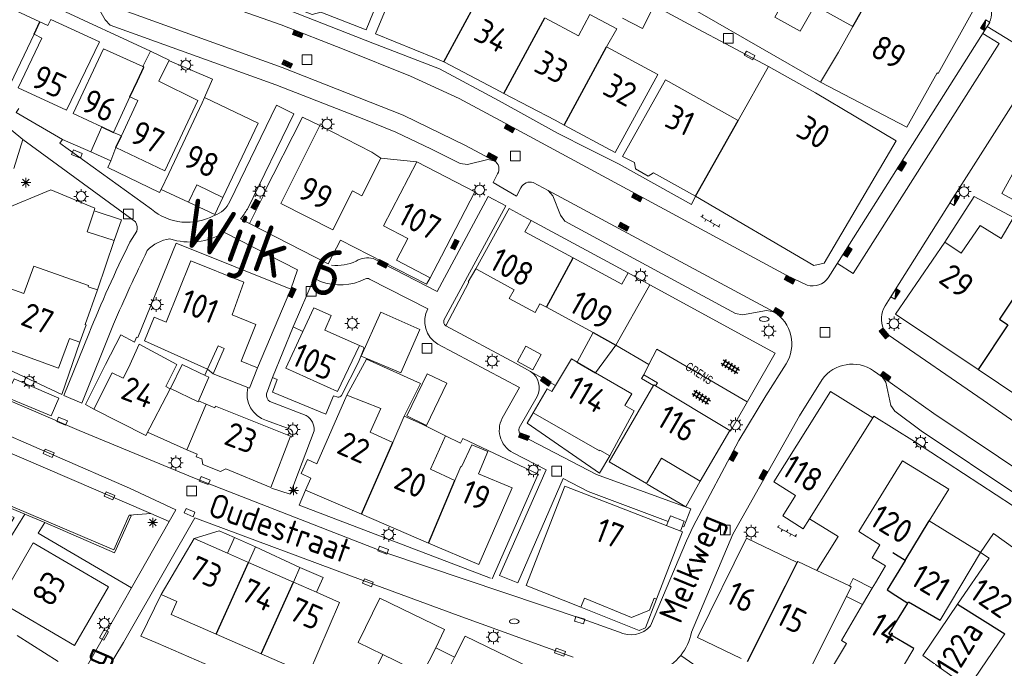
# Model space of a CAD drawing. Extents: x 168769 to 512904, y 516715 to 1559940.
# Tile 58 of 256: x 169226 to 169327, y 519448 to 519513. Entities that reach past the tile are written whole.
import ezdxf

# ---------------------------------------------------------------- set-up
doc = ezdxf.new("R2010")
doc.units = 0
doc.header["$MEASUREMENT"] = 0
doc.layers.get('0').update_dxf_attribs({"linetype": 'CONTINUOUS'})
for name, color, linetype, lineweight in [('B01_HOOFDGEBOUW', 10, 'CONTINUOUS', 0), ('B02_bijgebouw', 12, 'CONTINUOUS', 0), ('B07_scheidingsmuur', 14, 'CONTINUOUS', 25), ('Q04_wegmarkering', 7, 'CONTINUOUS', 0), ('Q21_LANTAARNPAAL', 7, 'CONTINUOUS', 18), ('Q23_kolk', 7, 'CONTINUOUS', 18), ('Q26_BOOM', 7, 'CONTINUOUS', 18), ('Q28_rioolput', 7, 'CONTINUOUS', 18), ('Q92_BRANDKRAAN', 7, 'CONTINUOUS', 0), ('Q96_STRAATKOLK', 7, 'CONTINUOUS', 0), ('Q97_TROTTOIRKOLK', 7, 'CONTINUOUS', 0), ('S02_symb_open_verh', 7, 'CONTINUOUS', 13), ('V00_kant_verharding', 252, 'CONTINUOUS', 0), ('V03_kant_tegel_verh', 254, 'CONTINUOUS', 13), ('V11_VERKEERSDREMPEL', 7, 'CONTINUOUS', 0), ('Z08_Streeknaam', 5, 'CONTINUOUS', 0), ('Z19_Overigetekst', 7, 'CONTINUOUS', 0)]:
    doc.layers.add(name, color=color, linetype=linetype, lineweight=lineweight)
for name, color, linetype in [('B11_dakrand_hoofdgebouw', 20, 'CONTINUOUS'), ('S03_Tegels', 7, 'CONTINUOUS'), ('Z02_Huisnummer', 253, 'CONTINUOUS'), ('Z06_STRAATNAAM', 7, 'CONTINUOUS')]:
    doc.layers.add(name, color=color, linetype=linetype)
doc.styles.add('ISOCP', font='isocp.shx', dxfattribs={"height": 1.8})
doc.styles.get("Standard").update_dxf_attribs({"font": 'ISOB.SHX'})

# ---------------------------------------------------------------- blocks, each defined once
blk = doc.blocks.new('Q21')
at = {"color": 0}
for points in [[(-1.5, 0), (-1, 0)], [(-1.06, 1.06), (-0.71, 0.71)], [(0, 1.5), (0, 1)], [(1.06, 1.06), (0.71, 0.71)], [(1.5, 0), (1, 0)], [(-1.06, -1.06), (-0.71, -0.71)], [(0, -1.5), (0, -1)], [(1.06, -1.06), (0.71, -0.71)]]:
    blk.add_lwpolyline(points, dxfattribs=at)
blk.add_circle((0, 0), 1, dxfattribs=at)
blk = doc.blocks.new('Q26')
at = {"color": 0}
for p, q in [((-1, 0), (1, 0)), ((-0.7, 0.7), (0.7, -0.7)), ((0.7, 0.7), (-0.7, -0.7)), ((0, 1), (0, -1))]:
    blk.add_line(p, q, dxfattribs=at)
blk = doc.blocks.new('Q28')
at = {"color": 0}
blk.add_lwpolyline([(1, 1), (1, -1), (-1, -1), (-1, 1)], close=True, dxfattribs=at)
blk = doc.blocks.new('Q23')
at = {"color": 0}
blk.add_lwpolyline([(0.99, -0.5), (-0.99, -0.5), (-0.99, 0.5), (0.99, 0.5), (0.99, -0.5)], dxfattribs=at)
blk = doc.blocks.new('Q96')
for p, q in [((-1, 0.88), (1, 0.88)), ((-1, 0.75), (1, 0.75)), ((-1, 0.63), (1, 0.63)), ((-1, 0.5), (1, 0.5)), ((-1, 0.38), (1, 0.38)), ((-1, 0.25), (1, 0.25)), ((-1, 0.12), (1, 0.12))]:
    blk.add_line(p, q)
at = {"color": 0}
blk.add_lwpolyline([(1, 1), (1, 0), (-1, 0), (-1, 1), (1, 1)], dxfattribs=at)
blk = doc.blocks.new('Q92')
at = {"color": 0}
blk.add_ellipse((0, 0), major_axis=(-0.991, 0), ratio=0.499983, start_param=1.570796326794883, end_param=7.853981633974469, dxfattribs=at)
blk = doc.blocks.new('Q97')
blk.add_hatch(color=256).paths.add_polyline_path([(-1, 1), (-1, 0), (1, 1)])
blk.add_line((1, 1), (-1, 0))
at = {"color": 0}
for points in [[(-1, 0), (-1, 1), (1, 1), (1, 0), (-1, 0)], [(0, 0.8), (0, 1)]]:
    blk.add_lwpolyline(points, dxfattribs=at)
blk = doc.blocks.new('S026')
for p, q in [((0, 0), (4.4, 0)), ((0.2, 0.5), (0.2, 0)), ((1.2, 0), (1.2, -0.5)), ((2.2, 0.5), (2.2, 0)), ((3.2, 0), (3.2, -0.5)), ((4.2, 0.5), (4.2, 0))]:
    blk.add_line(p, q)
blk = doc.blocks.new('TEGELS6')
for points in [[(-4, 0.75), (4, 0.75)], [(-3, -1.6), (-3, 1.6)], [(-1.5, -1.6), (-1.5, 1.6)], [(0, -1.6), (0, 1.6)], [(1.5, -1.6), (1.5, 1.6)], [(3, -1.6), (3, 1.6)], [(-4, -0.75), (4, -0.75)]]:
    blk.add_lwpolyline(points)

msp = doc.modelspace()

# ---------------------------------------------------------------- linework, layer by layer
at = {"layer": 'B01_HOOFDGEBOUW'}
for p in [(169314.53, 519459.22), (169315.09, 519457.04)]:
    msp.add_line(p, (169313.74, 519457.86), dxfattribs=at)
for points in [[(169263.42, 519521.19), (169262.53, 519518.92), (169256.13, 519521.52), (169253.76, 519515.36), (169254.42, 519515.1), (169254.82, 519514.34), (169256.01, 519513.87), (169256.9, 519514.12), (169261.58, 519512.3), (169263.16, 519516.21), (169264.14, 519515.81)], [(169315.71, 519519.69), (169324.46, 519514.85), (169320.54, 519507.81), (169320.42, 519507.88), (169317.29, 519502.28)], [(169306.31, 519512.16), (169303.71, 519513.6), (169305.19, 519516.25)], [(169264.14, 519515.81), (169262.52, 519511.9), (169268.6, 519509.41)], [(169222.49, 519507.85), (169220.95, 519508.58), (169224.01, 519514.96), (169227.94, 519513.12)], [(169311.74, 519512.64), (169307.81, 519514.8), (169306.31, 519512.16)], [(169227.94, 519513.12), (169228.75, 519512.74), (169229.05, 519513.38), (169234.07, 519511.05), (169230.68, 519504.01), (169225.71, 519506.34), (169228.14, 519511.46), (169227.33, 519511.84)], [(169284.62, 519513.88), (169283.45, 519511.68), (169279.98, 519513.54)], [(169284.62, 519513.88), (169287.4, 519512.4), (169286.36, 519510.54)], [(169310.25, 519509.99), (169311.74, 519512.64)], [(169227.33, 519511.84), (169224.92, 519506.72)], [(169238.54, 519508.51), (169234.51, 519510.35), (169231.36, 519503.69), (169234.32, 519502.3)], [(169239.34, 519510.11), (169238.54, 519508.51)], [(169240.18, 519507.01), (169241.25, 519509.16), (169239.34, 519510.11)], [(169281.98, 519502.49), (169287.24, 519499.64), (169291.65, 519507.7), (169286.36, 519510.54)], [(169268.6, 519509.41), (169269.59, 519509.01)], [(169310.25, 519509.99), (169308.42, 519506.89), (169317.29, 519502.28)], [(169269.59, 519509.01), (169274.85, 519506.23)], [(169303.03, 519508.52), (169299.91, 519502.97)], [(169308.78, 519488.25), (169316.22, 519500.85), (169307.89, 519505.81), (169303.03, 519508.52)], [(169299.91, 519502.97), (169292.43, 519507.14), (169288.01, 519499.26), (169289.23, 519498.64), (169289.34, 519497.97), (169290.64, 519497.2), (169291.18, 519497.57), (169295.53, 519495.14)], [(169235.78, 519500.17), (169240.8, 519497.76), (169244.23, 519505), (169240.18, 519507.01)], [(169274.85, 519506.23), (169275.76, 519505.75)], [(169237.22, 519505.38), (169235.54, 519501.73)], [(169236.34, 519501.36), (169238.04, 519505), (169237.22, 519505.38)], [(169244.65, 519504.79), (169244.9, 519505.32), (169250.43, 519502.69), (169246.78, 519495.03)], [(169275.76, 519505.75), (169281.04, 519502.99)], [(169241.22, 519497.49), (169244.65, 519504.79)], [(169281.04, 519502.99), (169281.98, 519502.49)], [(169234.32, 519502.3), (169233.18, 519499.73), (169235.24, 519498.81), (169235.78, 519500.17)], [(169252.78, 519494.39), (169256.78, 519502.44)], [(169256.78, 519502.44), (169262.17, 519499.7), (169263.08, 519499.06)], [(169235.54, 519501.73), (169236.34, 519501.36)], [(169233.18, 519499.73), (169235.24, 519498.81)], [(169263.08, 519499.06), (169261.13, 519495.19), (169260.15, 519495.69), (169258.12, 519491.67), (169252.78, 519494.39)], [(169332.35, 519492.58), (169327.1, 519495.43), (169329.32, 519499.5)], [(169263.36, 519492.08), (169266.79, 519498.7)], [(169266.79, 519498.7), (169272.78, 519495.6), (169269.32, 519488.98)], [(169246.78, 519495.03), (169244.13, 519496.31), (169243.24, 519494.54), (169240.45, 519495.85), (169241.22, 519497.49)], [(169295.53, 519495.14), (169307.73, 519487.99)], [(169276.17, 519493.63), (169276.3, 519493.88), (169278.57, 519492.63)], [(169273.01, 519487.59), (169272.87, 519487.67), (169276.17, 519493.63)], [(169322.92, 519489.26), (169324.86, 519492.12), (169327.04, 519490.8), (169328.31, 519492.97)], [(169263.36, 519492.08), (169265.85, 519490.78)], [(169278.57, 519492.63), (169277.94, 519491.48)], [(169277.94, 519491.48), (169282.92, 519488.78)], [(169269.32, 519488.98), (169268.15, 519486.75), (169264.69, 519488.56), (169265.85, 519490.78)], [(169324.66, 519477.28), (169316.15, 519483), (169321.21, 519490.41)], [(169321.21, 519490.41), (169322.92, 519489.26)], [(169282.92, 519488.78), (169287.91, 519486.07)], [(169233.87, 519485.48), (169232.91, 519485.82), (169232.95, 519485.93), (169227.31, 519487.95), (169226.29, 519485.11), (169223.46, 519486.12), (169222.52, 519483.59)], [(169248.67, 519478.13), (169250.37, 519477.46), (169249.55, 519475.36), (169249.38, 519475.43), (169245.79, 519476.85), (169246.93, 519479.43), (169246.31, 519479.71), (169245.23, 519477.31), (169238.72, 519480.23), (169239.73, 519482.69), (169240.94, 519482.17), (169243.51, 519488.5), (169248.95, 519486.28), (169247.77, 519482.92), (169250.21, 519481.92), (169248.67, 519478.13)], [(169307.73, 519487.99), (169308.78, 519488.25)], [(169276.82, 519485.51), (169273.01, 519487.59)], [(169287.91, 519486.07), (169288.56, 519487.25)], [(169288.56, 519487.25), (169290.82, 519486)], [(169290.82, 519486), (169290.65, 519485.69)], [(169232.61, 519481.62), (169232.7, 519481.86), (169232.59, 519481.91), (169233.87, 519485.48)], [(169279.48, 519484.06), (169278.98, 519483.15), (169276.32, 519484.6), (169276.82, 519485.51)], [(169290.65, 519485.69), (169287.3, 519479.8)], [(169280.16, 519483.7), (169279.48, 519484.06)], [(169284.96, 519481.08), (169280.16, 519483.7)], [(169256.18, 519483.65), (169255.04, 519481.21), (169253.29, 519477.41)], [(169256.18, 519483.65), (169257.97, 519482.85), (169257.31, 519481.35), (169260.87, 519479.75), (169258.62, 519475.01)], [(169222.18, 519482.65), (169221.72, 519481.43), (169224.55, 519480.41), (169224.21, 519479.47), (169229.87, 519477.41), (169230.98, 519480.48), (169232.05, 519480.09), (169232.61, 519481.62)], [(169283.31, 519478.05), (169284.96, 519481.08)], [(169237.06, 519477.44), (169238.18, 519479.88), (169242.06, 519477.79), (169240.92, 519475.53)], [(169287.3, 519479.8), (169285.21, 519476.94)], [(169282.75, 519478.38), (169281.08, 519475.62), (169280.72, 519475.03), (169280.23, 519475.29), (169278.8, 519472.83), (169285.61, 519468.89), (169285.65, 519468.97), (169286.7, 519468.37), (169289.21, 519473.01)], [(169282.75, 519478.38), (169283.31, 519478.05)], [(169240.92, 519475.53), (169241.37, 519475.3), (169238.86, 519470.47), (169233.49, 519473.19), (169235.4, 519476.94), (169236.53, 519476.39), (169237.06, 519477.44)], [(169258.62, 519475.01), (169253.29, 519477.41)], [(169285.21, 519476.94), (169288.94, 519474.76), (169288.24, 519473.58)], [(169331.04, 519473), (169324.66, 519477.28)], [(169295.99, 519465.76), (169292, 519468.13), (169290.46, 519465.52), (169286.63, 519467.77), (169291.23, 519475.71)], [(169291.23, 519475.71), (169299.04, 519471)], [(169255.31, 519464.84), (169255.86, 519466.08), (169254.86, 519466.55), (169255.51, 519468), (169256.5, 519467.56), (169259.59, 519474.62)], [(169259.59, 519474.62), (169263.08, 519473.25), (169261.98, 519470.82), (169264.31, 519469.74)], [(169303.61, 519465.69), (169309.44, 519475.02)], [(169309.44, 519475.02), (169313.79, 519472.3)], [(169244.15, 519468.56), (169243.07, 519468.99), (169245.09, 519473.71), (169245.98, 519473.33)], [(169289.21, 519473.01), (169288.24, 519473.58)], [(169244.15, 519468.56), (169244.05, 519468.29), (169244.62, 519468.06), (169244.74, 519467.5), (169246.57, 519466.75), (169247.12, 519467.03), (169251.74, 519465.12), (169253.76, 519470.42), (169246.04, 519473.5), (169245.98, 519473.33)], [(169264.31, 519469.74), (169265.49, 519472.48)], [(169265.49, 519472.48), (169267.29, 519471.68)], [(169267.29, 519471.68), (169269.76, 519470.44)], [(169306.63, 519460.85), (169307.28, 519461.88), (169313.79, 519472.3)], [(169295.99, 519465.76), (169299.04, 519471)], [(169269.76, 519470.44), (169268.19, 519466.99)], [(169271.41, 519467.24), (169272.47, 519469.51)], [(169272.47, 519469.51), (169274.11, 519468.82), (169273.15, 519466.51)], [(169314.53, 519459.22), (169312.34, 519460.58), (169316.46, 519467.21), (169316.87, 519467.86), (169321.62, 519464.93), (169319.62, 519461.68)], [(169268.19, 519466.99), (169270.72, 519465.85)], [(169270.72, 519465.85), (169271.32, 519467.28)], [(169271.41, 519467.24), (169271.32, 519467.28)], [(169276.62, 519465.07), (169273.15, 519466.51)], [(169306.63, 519460.85), (169304.51, 519462.18), (169305.84, 519464.3), (169303.61, 519465.69)], [(169261.1, 519462.35), (169255.31, 519464.84)], [(169276.62, 519465.07), (169275.62, 519462.77)], [(169283.69, 519452.78), (169278.06, 519455), (169282.05, 519465.24), (169294.18, 519460.55), (169291.5, 519453.61)], [(169275.62, 519462.77), (169273.19, 519457.16), (169268.01, 519459.38)], [(169268.01, 519459.38), (169261.1, 519462.35)], [(169319.62, 519461.68), (169324.91, 519458.43)], [(169324.91, 519458.43), (169326.22, 519460.37)], [(169331.73, 519456.42), (169326.22, 519460.37)], [(169235.01, 519454.89), (169231.51, 519448.84), (169223.73, 519453.37), (169227.23, 519459.42), (169235.01, 519454.89)], [(169243.85, 519459.86), (169240.45, 519454.08)], [(169243.85, 519459.86), (169247.28, 519458.35)], [(169300.79, 519459.88), (169295.72, 519449.64), (169300.23, 519447.5)], [(169306, 519457.4), (169300.79, 519459.88)], [(169247.28, 519458.35), (169249.45, 519457.39)], [(169324.91, 519458.43), (169320.74, 519451.43)], [(169324.91, 519458.43), (169325.78, 519457.84)], [(169254.08, 519455.36), (169249.45, 519457.39)], [(169306.06, 519457.5), (169306, 519457.4)], [(169306.06, 519457.5), (169308.04, 519456.56), (169311.39, 519454.96)], [(169325.78, 519457.84), (169322.53, 519453.07)], [(169318.03, 519448.52), (169313.24, 519440.51), (169307.87, 519443.64), (169311.09, 519449.02), (169310.56, 519449.34), (169312.74, 519453.04), (169313.73, 519454.74), (169314.07, 519455.29), (169315.09, 519457.04)], [(169256.45, 519454.31), (169254.08, 519455.36)], [(169255.63, 519445.84), (169258.83, 519453.26), (169256.45, 519454.31)], [(169311.57, 519454.87), (169311.08, 519453.88)], [(169311.39, 519454.96), (169311.57, 519454.87)], [(169240.45, 519454.08), (169242.06, 519453.35), (169241.46, 519452.02), (169246.11, 519449.99)], [(169291.5, 519453.61), (169291.25, 519453.71), (169290.77, 519452.47), (169288.92, 519451.72), (169284.06, 519453.69), (169283.69, 519452.78)], [(169311.08, 519453.88), (169306.41, 519444.56)], [(169322.53, 519453.07), (169318.94, 519447.8), (169323.63, 519444.46)], [(169225.6, 519449.84), (169229.81, 519447.17)], [(169246.11, 519449.99), (169250.75, 519447.97)], [(169269.06, 519444.39), (169270.69, 519447.63), (169271.77, 519449.78)], [(169274.23, 519438.57), (169274.56, 519438.41), (169278.5, 519446.52), (169271.77, 519449.78)], [(169323.63, 519444.46), (169327.41, 519450.04)], [(169250.75, 519447.97), (169255.63, 519445.84)]]:
    msp.add_lwpolyline(points, dxfattribs=at)
at = {"layer": 'B02_bijgebouw'}
for p, q in [((169290.18, 519476.73), (169289.95, 519476.34)), ((169291.59, 519475.92), (169290.18, 519476.73)), ((169289.95, 519476.34), (169291.19, 519475.63)), ((169291.41, 519475.6), (169291.59, 519475.92))]:
    msp.add_line(p, q, dxfattribs=at)
for points in [[(169291.25, 519514.81), (169290.06, 519512.45), (169288.01, 519513.49)], [(169235.59, 519490.58), (169232.81, 519491.49), (169233.53, 519493.65)], [(169233.53, 519493.65), (169236.35, 519492.7), (169235.59, 519490.58)], [(169277.16, 519478.12), (169278.02, 519479.7), (169279.61, 519478.84), (169278.75, 519477.26), (169277.16, 519478.12)], [(169241.4, 519475.34), (169242.59, 519477.79)], [(169245.36, 519476.49), (169245.05, 519476.63), (169242.59, 519477.79)], [(169245.36, 519476.49), (169244.24, 519473.95), (169241.4, 519475.34)], [(169247.28, 519458.35), (169247.99, 519459.95)], [(169249.45, 519457.39), (169250.16, 519459), (169247.99, 519459.95)], [(169254.08, 519455.36), (169254.74, 519456.87), (169257.12, 519455.82)], [(169256.45, 519454.31), (169257.12, 519455.82)], [(169311.39, 519454.96), (169311.77, 519455.72), (169313.73, 519454.74)], [(169312.74, 519453.04), (169311.08, 519453.88)]]:
    msp.add_lwpolyline(points, dxfattribs=at)
at = {"layer": 'B07_scheidingsmuur'}
for points in [[(169311.74, 519512.64), (169315.71, 519519.69)], [(169269.59, 519509.01), (169273.08, 519515.49)], [(169275.76, 519505.75), (169279.98, 519513.54)], [(169227.33, 519511.84), (169227.94, 519513.12)], [(169281.98, 519502.49), (169286.36, 519510.54)], [(169238, 519507.06), (169238.65, 519508.47), (169238.54, 519508.51)], [(169237.22, 519505.38), (169238, 519507.06)], [(169234.32, 519502.3), (169235.54, 519501.73)], [(169295.53, 519495.14), (169299.91, 519502.97)], [(169235.78, 519500.17), (169236.34, 519501.36)], [(169280.16, 519483.7), (169282.92, 519488.78)], [(169328.85, 519485.31), (169328.78, 519485.35), (169326.85, 519482.48), (169327.71, 519481.9), (169324.66, 519477.28)], [(169284.96, 519481.08), (169287.3, 519479.8)], [(169283.31, 519478.05), (169285.21, 519476.94)], [(169261.1, 519462.35), (169264.31, 519469.74)], [(169268.01, 519459.38), (169270.72, 519465.85)], [(169317.13, 519457.6), (169319.62, 519461.68)], [(169317.13, 519457.6), (169315.87, 519458.38)], [(169246.11, 519449.99), (169249.45, 519457.39)], [(169304.78, 519454.97), (169306, 519457.4)], [(169317.13, 519457.6), (169315.26, 519454.55), (169316.18, 519453.97), (169317.41, 519453.2)], [(169250.75, 519447.97), (169254.08, 519455.36)], [(169300.87, 519447.19), (169304.78, 519454.97)], [(169322.53, 519453.07), (169327.41, 519450.04)]]:
    msp.add_lwpolyline(points, dxfattribs=at)
at = {"layer": 'B11_dakrand_hoofdgebouw'}
for points in [[(169317.41, 519453.2), (169317.49, 519453.33), (169320.74, 519451.43)], [(169318.03, 519448.52), (169315.46, 519450.02), (169317.41, 519453.2)]]:
    msp.add_lwpolyline(points, dxfattribs=at)
at = {"layer": 'Q04_wegmarkering'}
for points in [[(169274.77, 519498.79), (169271.81, 519500.36), (169265.4, 519503.5), (169252.92, 519508.41), (169236.23, 519514.43), (169233.08, 519515.58)], [(169325.13, 519511.91), (169326.83, 519510.91), (169311.78, 519487.17), (169310.14, 519488.21)], [(169280.32, 519495.75), (169303.61, 519483.22)], [(169265.14, 519476.95), (169261.05, 519478.65), (169263.09, 519483.2), (169267.1, 519481.41), (169265.14, 519476.95)], [(169267.79, 519471.51), (169269.9, 519475.86), (169267.87, 519476.85), (169265.76, 519472.5), (169267.79, 519471.51)], [(169225.27, 519476.31), (169224.4, 519474.48), (169229.1, 519472.52), (169229.9, 519474.31), (169225.27, 519476.31)], [(169314.77, 519476.53), (169320.1, 519472.73), (169330.07, 519466.06), (169344.44, 519455.75)], [(169214.66, 519473.07), (169239.37, 519462.42)], [(169263.28, 519447.9), (169260.76, 519449.13), (169262.99, 519453.71), (169269.66, 519450.47)], [(169268.74, 519448.58), (169269.66, 519450.47)]]:
    msp.add_lwpolyline(points, dxfattribs=at)
for points in [[(169230.25, 519501), (169229.98, 519500.61), (169239.43, 519493.83, 0.313615), (169245.9, 519493.17, 0.211464), (169247.51, 519494.6), (169252.33, 519504.52), (169254.12, 519503.64), (169249.32, 519493.83, -0.036372), (169248.62, 519492.8), (169249.56, 519492.33)], [(169253.79, 519485.55), (169254.5, 519487.57), (169246.96, 519491.42, -0.217786), (169241.33, 519490.75, 0.180514), (169239.01, 519489.54, 0.013474), (169235.54, 519481.96), (169232.25, 519473.8), (169230.4, 519474.59), (169232.99, 519480.97, -0.018618), (169237.21, 519490.42), (169237.92, 519491.55, 0.186798), (169237.8, 519492.49), (169226.18, 519501)], [(169258.01, 519488.04, 0.146926), (169260.54, 519488.46, -0.21679), (169262.28, 519488.71), (169268.89, 519485.33), (169274.16, 519495.13), (169275.96, 519494.14), (169269.59, 519482.36, 0.338807), (169269.77, 519481.8)], [(169254.05, 519481.67), (169256.2, 519486.7), (169256.85, 519486.37, 0.21123), (169261.49, 519486.63, -0.254122), (169261.9, 519486.61), (169267.94, 519483.54, 0.410448), (169268.97, 519479.89), (169277.39, 519475.43), (169275.72, 519472.5, 0.440007), (169276.71, 519468.7), (169280.11, 519466.94), (169275.32, 519456.05), (169277.2, 519455.28), (169281.87, 519466.03), (169284.44, 519464.7), (169292.7, 519461.62)], [(169294.16, 519461.13), (169294.33, 519461.07), (169295.03, 519462.93), (169285.3, 519466.47), (169277.59, 519470.48, -0.360081), (169277.35, 519471.28), (169279.18, 519474.49, 0.38701), (169278.51, 519477.07)], [(169251.8, 519465.03), (169253.73, 519464.42), (169256.22, 519470.95, 0.285274), (169255.38, 519472.54), (169251.64, 519473.97, -0.259492), (169251.28, 519474.78), (169251.91, 519476.44)], [(169249.38, 519475.43, 0.400348), (169251.28, 519472.01), (169253.75, 519471.12, -0.363697), (169253.98, 519470.53), (169253.84, 519470.26)]]:
    msp.add_lwpolyline(points, format="xyb", dxfattribs=at)
at = {"layer": 'V00_kant_verharding'}
for p, q in [((169290.7, 519477.8), (169287.3, 519479.8)), ((169290.18, 519476.73), (169290.7, 519477.8))]:
    msp.add_line(p, q, dxfattribs=at)
for points in [[(169325.59, 519512.64, 0.424612), (169324.8, 519516.27), (169283.97, 519538.7), (169283.31, 519538.97), (169219.65, 519558.92), (169211.23, 519561.57), (169193.08, 519567.33), (169189.57, 519568.44, 0.149307), (169187.59, 519568.44), (169152.1, 519555.01, 0.090214), (169151.49, 519554.62), (169150.77, 519553.87, 0.067365), (169150.37, 519553.19), (169148.32, 519545.64, 0.361656), (169148.89, 519544.5), (169166.03, 519539.61)], [(169307.04, 519485.98, 0.32318), (169309.2, 519486.72), (169310.99, 519489.54), (169316.59, 519498.42), (169325.59, 519512.64)], [(169331.8, 519510.23), (169331.82, 519510.26), (169331.15, 519509.25), (169322.02, 519494.89), (169315.92, 519485.21), (169315.06, 519483.83, 0.244853), (169314.9, 519481.46), (169315.16, 519481.16)], [(169295.28, 519461.09), (169299.99, 519469.95), (169302.77, 519474.57), (169304.85, 519477.85, 0.4158), (169303.61, 519483.22), (169302.83, 519483.37), (169300.35, 519482.93), (169299.65, 519483.04), (169282.06, 519492.59), (169281.59, 519493.18), (169280.8, 519495.18), (169280.32, 519495.75), (169278.79, 519496.55, 0.379177), (169277.52, 519496.02), (169277.07, 519495.15), (169274.67, 519496.57), (169275.12, 519497.44, 0.425399), (169274.77, 519498.79)], [(169260.87, 519479.75), (169261.29, 519479.58, -0.188128), (169261.34, 519479.42), (169260.77, 519478.05), (169259.03, 519474.61, -0.336631), (169258.64, 519474.43), (169258.2, 519474.55), (169257.4, 519472.69), (169251.92, 519474.96), (169252.39, 519476.25), (169251.91, 519476.44), (169254.05, 519481.67), (169255.04, 519481.21)], [(169316.06, 519472.98), (169315.66, 519473.58), (169315.13, 519475.99), (169314.77, 519476.53), (169313.87, 519477.15, 0.405203), (169308.57, 519476.26), (169306.23, 519472.51), (169299.36, 519460.3)], [(169219.15, 519464.68), (169225.27, 519462.01), (169221.46, 519455.72), (169219.33, 519457.03), (169218.96, 519456.38), (169217.54, 519457.19), (169216.87, 519455.97), (169216.27, 519456.31, 0.918751), (169215.78, 519455.57), (169218.41, 519454.12), (169219.52, 519456.13), (169221.54, 519454.92), (169221.91, 519455.47), (169222.01, 519455.37), (169226.4, 519462.37)], [(169283.83, 519451.59), (169287.59, 519450.24, 0.350829), (169290.89, 519450.86), (169294.59, 519459.6), (169295.28, 519461.09)], [(169299.36, 519460.3), (169295.11, 519450.2, -0.117232), (169293.99, 519447.8)], [(169293.99, 519447.8, -0.239854), (169289.31, 519445.65)]]:
    msp.add_lwpolyline(points, format="xyb", dxfattribs=at)
for points in [[(169304.94, 519486.96), (169275.83, 519502.72), (169271.17, 519505.21), (169266.14, 519507.54), (169259.3, 519510.29), (169252.82, 519512.81), (169244.86, 519515.63), (169237.74, 519518.19), (169232.67, 519519.94), (169218.85, 519524.43), (169210.44, 519527.07), (169200.29, 519529.95), (169190.67, 519532.63), (169178.56, 519535.97), (169171.21, 519538.11), (169166.03, 519539.61)], [(169295.53, 519495.14), (169295.12, 519494.29), (169287.64, 519498.45), (169284.56, 519500), (169281.3, 519501.64), (169275.28, 519504.98), (169269.14, 519508.27), (169262.25, 519510.94), (169253.68, 519514.3), (169244.64, 519517.64), (169230.82, 519522.07)], [(169239.34, 519510.11), (169229.68, 519514.57), (169215.68, 519519.42)], [(169274.77, 519498.79), (169274.1, 519498.93), (169272.02, 519498.43), (169271.27, 519498.51), (169268.29, 519500), (169264.63, 519501.76), (169261.33, 519503.1), (169252.25, 519506.63), (169235.19, 519512.78), (169234.65, 519513.32), (169233.66, 519515.1), (169233.08, 519515.58)], [(169308.42, 519506.89), (169295.97, 519514.05), (169292.09, 519516.13)], [(169303.03, 519508.52), (169295.29, 519512.65), (169291.25, 519514.81)], [(169245.73, 519507.23), (169241.31, 519509.1)], [(169244.9, 519505.32), (169245.73, 519507.23)], [(169225.75, 519504.2), (169225.49, 519503.78), (169230.25, 519501), (169233.18, 519499.73)], [(169223.73, 519502.98), (169226.18, 519501), (169225.25, 519498)], [(169256.78, 519502.44), (169255.02, 519503.29), (169250.98, 519495.4), (169251.04, 519495.37), (169249.56, 519492.33), (169257.65, 519488.17), (169258.91, 519490.63), (169267.8, 519486.08), (169268.15, 519486.75)], [(169263.08, 519499.06), (169266.79, 519498.7)], [(169235.24, 519498.81), (169234.95, 519498.11), (169240.27, 519495.54), (169240.45, 519495.85)], [(169233.53, 519493.65), (169233.61, 519493.93), (169229.08, 519495.81), (169223.94, 519493.68), (169223.34, 519492.2)], [(169245.98, 519493.26), (169246.78, 519495.03)], [(169321.21, 519490.41), (169324.25, 519495.12), (169328.31, 519492.97)], [(169143.59, 519461.78), (169144.26, 519461.75), (169144.34, 519462.9), (169146.09, 519466.98), (169147.12, 519469.33), (169149.43, 519472.94), (169153.68, 519479.21), (169158.49, 519486.53), (169161.26, 519490.69), (169162.64, 519492.36), (169164.02, 519493.46), (169165.73, 519494.21), (169167.19, 519494.6), (169169.41, 519494.56), (169171.38, 519494.16), (169178.77, 519491.82), (169191.29, 519487.62), (169199.71, 519484.73), (169209.98, 519480.45), (169231.99, 519470.99), (169243.88, 519466.09), (169263.7, 519458.36), (169283.83, 519451.59)], [(169243.24, 519494.54), (169245.98, 519493.26)], [(169288.56, 519487.25), (169278.57, 519492.63)], [(169233.49, 519473.19), (169232.64, 519473.66), (169234.69, 519477.79), (169236.27, 519480.84), (169237.68, 519480.11), (169237.91, 519480.62), (169238.04, 519480.59), (169241.97, 519490.31), (169253.79, 519485.55), (169250.37, 519477.46)], [(169235.59, 519490.58), (169233.87, 519485.48)], [(169272.87, 519487.67), (169272.1, 519486.31), (169272.15, 519486.27), (169269.77, 519481.8), (169276.97, 519477.94), (169278.51, 519477.07), (169281.08, 519475.63)], [(169304.94, 519486.96), (169307.04, 519485.98)], [(169290.82, 519486), (169303.73, 519478.96), (169299.11, 519470.94), (169299.04, 519471)], [(169315.16, 519481.16), (169315.37, 519480.85)], [(169315.37, 519480.85), (169325.16, 519474.13), (169337.12, 519465.8), (169340.29, 519463.57)], [(169232.05, 519480.09), (169230.19, 519474.72), (169223.49, 519477.83), (169218.95, 519479.42)], [(169259.59, 519474.62), (169261.6, 519478.36), (169267.18, 519475.83), (169265.49, 519472.48)], [(169245.23, 519477.31), (169244.94, 519476.69)], [(169245.23, 519477.31), (169245.79, 519476.85)], [(169241.95, 519462.83), (169237.19, 519465.03), (169221.69, 519471.79), (169214.67, 519474.86), (169214.55, 519474.92)], [(169245.09, 519473.71), (169244.29, 519474.06)], [(169235.55, 519458.7), (169212.86, 519468.34), (169214.8, 519472.85), (169214.6, 519472.95), (169212.53, 519468.23), (169226.4, 519462.37)], [(169278.8, 519472.83), (169278.16, 519471.74), (169285.63, 519466.61), (169286.7, 519468.37)], [(169316.06, 519472.98), (169318.79, 519470.96), (169328.85, 519464.23), (169343.19, 519453.94)], [(169313.79, 519472.3), (169313.9, 519472.48)], [(169313.9, 519472.48), (169318.11, 519469.86)], [(169243.07, 519468.99), (169239.04, 519470.82)], [(169269.76, 519470.44), (169271.28, 519469.68)], [(169271.28, 519469.68), (169271.53, 519470.17), (169279.3, 519466.49)], [(169333.73, 519459.26), (169328.19, 519463.26), (169318.11, 519469.86)], [(169279.3, 519466.49), (169274.57, 519455.71)], [(169295.99, 519465.76), (169294.52, 519463.11), (169290.54, 519465.47)], [(169274.4, 519455.78), (169254.66, 519463.31), (169255.31, 519464.84)], [(169237.15, 519462.28), (169239.37, 519462.42)], [(169241.95, 519462.83), (169241.26, 519461.61), (169237.37, 519454.77)], [(169239.37, 519462.42), (169241.26, 519461.61)], [(169226.4, 519462.37), (169228.46, 519461.5)], [(169228.46, 519461.5), (169227.77, 519460.4), (169237.37, 519454.77)], [(169228.46, 519461.5), (169235.63, 519458.37), (169237.35, 519462.19)], [(169235.55, 519458.7), (169237.15, 519462.28), (169237.35, 519462.19)], [(169282.91, 519447.63), (169271.07, 519451.93), (169261.27, 519455.53), (169243.92, 519461.98), (169241.04, 519457.01), (169236.56, 519449.15)], [(169293.97, 519460.63), (169294.36, 519461.66), (169292.94, 519462.2), (169292.7, 519461.62), (169292.53, 519461.19)], [(169307.28, 519461.88), (169310.22, 519460.06), (169308.04, 519456.56)], [(169243.85, 519459.86), (169246.43, 519460.64)], [(169246.43, 519460.64), (169247.99, 519459.95)], [(169250.16, 519459), (169254.74, 519456.87)], [(169237.37, 519454.77), (169231.36, 519444.18)], [(169240.45, 519454.08), (169238.35, 519449.8)], [(169291.5, 519453.61), (169290.37, 519450.63)], [(169283.69, 519452.78), (169289.72, 519450.36)], [(169289.72, 519450.36), (169290.37, 519450.63)], [(169254.34, 519442.85), (169240.12, 519449.03), (169238.35, 519449.8)], [(169233.4, 519443.69), (169234.67, 519445.99), (169236.56, 519449.15)], [(169270.69, 519447.63), (169268.74, 519448.58), (169267.37, 519445.92)], [(169262.67, 519446.64), (169263.28, 519447.9), (169267.37, 519445.92)], [(169293.99, 519447.8), (169299.51, 519443.97)]]:
    msp.add_lwpolyline(points, dxfattribs=at)
at = {"layer": 'V03_kant_tegel_verh'}
msp.add_lwpolyline([(169300.85, 519473.96), (169291.52, 519479.38), (169290.7, 519477.8)], dxfattribs=at)
at = {"layer": 'V11_VERKEERSDREMPEL'}
msp.add_lwpolyline([(169331.15, 519509.25), (169325.59, 519512.64)], dxfattribs=at)

# ---------------------------------------------------------------- block references
at = {"layer": 'Q21_LANTAARNPAAL', "xscale": 0.5, "yscale": 0.5}
for p in [(169242.98, 519508.66), (169257.54, 519502.59), (169232.19, 519495.13), (169250.63, 519495.66), (169273.27, 519495.8), (169323.2, 519495.63), (169289.86, 519486.93), (169239.92, 519483.98), (169260.13, 519482.04), (169315.98, 519482.01), (169303.08, 519481.24), (169274.57, 519478.15), (169226.84, 519476.06), (169254.01, 519471.08), (169299.64, 519471.57), (169318.72, 519469.77), (169241.96, 519467.67), (169278.81, 519466.92), (169263.89, 519460.27), (169234.59, 519451.1), (169274.68, 519449.7)]:
    msp.add_blockref('Q21', p, dxfattribs=at)
at = {"layer": 'Q21_LANTAARNPAAL', "xscale": 0.5, "yscale": 0.5, "zscale": 0.5}
msp.add_blockref('Q21', (169301.25, 519460.52), dxfattribs=at)
at = {"layer": 'Q23_kolk'}
for p, xscale, yscale, rotation in [((169301.09, 519509.67), 0.5, 0.5, 332.7887677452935), ((169231.75, 519499.5), 0.4999999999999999, 0.4999999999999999, 157.0221032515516), ((169230.22, 519471.95), 0.4999999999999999, 0.4999999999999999, 157.1747034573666), ((169228.84, 519468.65), 0.5, 0.5, 156.6147789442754), ((169244.92, 519465.83), 0.5, 0.5, 338.6625138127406), ((169235.11, 519464.26), 0.5, 0.5, 336.6543234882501), ((169243.36, 519462.53), 0.4999999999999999, 0.4999999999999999, 157.2144162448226), ((169263.31, 519458.65), 0.5, 0.5, 340.3664555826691), ((169261.75, 519455.29), 0.5000000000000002, 0.5000000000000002, 158.5264941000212), ((169283.58, 519451.43), 0.5, 0.5, 342.9542628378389), ((169234.54, 519449.92), 0.5, 0.5, 241.430799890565), ((169281.55, 519448.13), 0.5, 0.5, 160.1346571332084)]:
    msp.add_blockref('Q23', p, dxfattribs=dict(at, xscale=xscale, yscale=yscale, rotation=rotation))
at = {"layer": 'Q26_BOOM', "xscale": 0.5, "yscale": 0.5}
for p in [(169226.49, 519496.56), (169254.09, 519464.81), (169239.57, 519461.5)]:
    msp.add_blockref('Q26', p, dxfattribs=at)
at = {"layer": 'Q28_rioolput', "xscale": 0.5, "yscale": 0.5}
for p in [(169298.91, 519511.42), (169255.46, 519509.23), (169276.95, 519499.29), (169237.05, 519493.32), (169255.9, 519485.33), (169308.88, 519481.11), (169267.84, 519479.47), (169281.21, 519466.8), (169243.59, 519464.74), (169298.58, 519460.74)]:
    msp.add_blockref('Q28', p, dxfattribs=at)
at = {"layer": 'Q92_BRANDKRAAN', "xscale": 0.5, "yscale": 0.5}
for p in [(169302.6, 519482.48), (169276.83, 519451.31)]:
    msp.add_blockref('Q92', p, dxfattribs=at)
at = {"layer": 'Q96_STRAATKOLK'}
for p, xscale, yscale, rotation in [((169254.61, 519512.11), 0.4999999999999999, 0.4999999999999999, 158.9135437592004), ((169253.33, 519508.56), 0.5, 0.5, 335.8056518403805), ((169276.47, 519502.37), 0.5000000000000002, 0.5000000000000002, 151.3929773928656), ((169274.42, 519498.98), 0.5, 0.5, 331.6233712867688), ((169316.59, 519498.42), 0.5, 0.5, 237.7243556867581), ((169250.37, 519494.18), 0.4999999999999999, 0.4999999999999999, 61.55817198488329), ((169289.61, 519495.26), 0.5000000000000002, 0.5000000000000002, 151.3929773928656), ((169288, 519491.78), 0.5, 0.5, 331.6233712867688), ((169270.5, 519490.28), 0.4999999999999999, 0.4999999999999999, 243.434948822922), ((169310.99, 519489.54), 0.4999999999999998, 0.4999999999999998, 237.5815500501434), ((169263.38, 519488.4), 0.4999999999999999, 0.4999999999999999, 152.7028973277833), ((169305.34, 519486.77), 0.5, 0.5, 152.0668939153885), ((169253.69, 519485.32), 0.4999999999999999, 0.4999999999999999, 245.6131056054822), ((169303.94, 519482.99), 0.5, 0.5, 329.7900918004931), ((169315.16, 519481.16), 0.4999999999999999, 0.4999999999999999, 130.1724234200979), ((169314.97, 519476.38), 0.4999999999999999, 0.4999999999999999, 323.5025900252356), ((169280.24, 519476.27), 0.5000000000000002, 0.5000000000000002, 145.7842978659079), ((169277.92, 519470.59), 0.4999999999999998, 0.4999999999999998, 159.7666308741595), ((169299.21, 519468.48), 0.5, 0.5, 240.1375232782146), ((169302.73, 519466.28), 0.4999999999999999, 0.4999999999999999, 60.2551187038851)]:
    msp.add_blockref('Q96', p, dxfattribs=dict(at, xscale=xscale, yscale=yscale, rotation=rotation))
at = {"layer": 'Q97_TROTTOIRKOLK'}
for p, xscale, yscale, rotation in [((169325.59, 519512.64), 0.5, 0.5, 57.66062292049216), ((169322.02, 519494.89), 0.4999999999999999, 0.4999999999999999, 237.5178209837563), ((169315.92, 519485.21), 0.4999999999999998, 0.4999999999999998, 237.7881026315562)]:
    msp.add_blockref('Q97', p, dxfattribs=dict(at, xscale=xscale, yscale=yscale, rotation=rotation))
at = {"layer": 'S02_symb_open_verh', "xscale": 0.5, "yscale": 0.5}
for p, rotation in [((169296.08, 519493.06), 329.8223841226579), ((169303.95, 519461.07), 331.3560049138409)]:
    msp.add_blockref('S026', p, dxfattribs=dict(at, rotation=rotation))
at = {"layer": 'S03_Tegels', "xscale": 0.2499999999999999, "yscale": 0.2499999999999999, "zscale": 0.2499999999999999, "rotation": 327.9557172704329}
for p in [(169299.12, 519477.58), (169296.11, 519474.43)]:
    msp.add_blockref('TEGELS6', p, dxfattribs=at)

# ---------------------------------------------------------------- texts
at = {"layer": 'Z02_Huisnummer', "style": 'ISOCP'}
for s, rotation, p in [('34', 331.4977, (169272.48, 519511.36)), ('89', 330.8722, (169313.37, 519509.73)), ('33', 331.4764, (169278.7, 519508.12)), ('95', 334.3246, (169226.87, 519506.56)), ('32', 331.3408, (169285.78, 519505.76)), ('96', 335.2109, (169232.04, 519504.06)), ('31', 335.1399, (169292.18, 519502.42)), ('30', 329.4404, (169305.71, 519501.46)), ('97', 334.6633, (169237.05, 519500.81)), ('98', 335.0379, (169242.56, 519498.35)), ('99', 333.2413, (169254.34, 519495.09)), ('107', 332.3721, (169264.64, 519492.46)), ('108', 331.4464, (169274.08, 519487.78)), ('29', 323.9635, (169320.43, 519486.35)), ('101', 337.9623, (169242.16, 519483.36)), ('109', 330.3516, (169282.29, 519483.37)), ('27', 338.8997, (169225.81, 519481.94)), ('105', 335.4425, (169253.7, 519477.84)), ('24', 339.1473, (169236.12, 519474.34)), ('114', 329.6793, (169282.04, 519474.62)), ('116', 329.7708, (169291.33, 519471.61)), ('23', 339.1473, (169246.77, 519469.63)), ('22', 336.5315, (169258.38, 519468.72)), ('118', 328.5341, (169304.22, 519466.53)), ('20', 337.2814, (169264.26, 519465.11)), ('19', 336.5862, (169271.11, 519463.73)), ('120', 328.5341, (169313.28, 519461.37)), ('17', 338.9687, (169284.96, 519459.73)), ('73', 335.7108, (169243.06, 519455.9)), ('83', 59.9974, (169229.14, 519452.65)), ('121', 329.2582, (169317.49, 519455.2)), ('74', 335.7603, (169248.44, 519453.57)), ('122', 325.8852, (169323.59, 519453.85)), ('16', 333.4349, (169298.45, 519453.33)), ('75', 336.6711, (169253.4, 519451.6)), ('15', 333.4349, (169303.63, 519451.15)), ('122a', 58.2126, (169322.24, 519445.39)), ('14', 329.118, (169313.25, 519450.21))]:
    msp.add_text(s, height=2.5, rotation=rotation, dxfattribs=at).set_placement(p)
at = {"layer": 'Z06_STRAATNAAM', "style": 'ISOCP'}
for s, rotation, p in [('Oudestraat', 340.7012, (169245.11, 519462.27)), ('Melkweg', 67.801, (169293.97, 519450.96)), ('Reepsteeg', 66.6313, (169229.39, 519434.85))]:
    msp.add_text(s, height=2.5, rotation=rotation, dxfattribs=at).set_placement(p)
at = {"layer": 'Z08_Streeknaam', "style": 'ISOCP'}
msp.add_text('Wijk 6', height=5, rotation=340.0003, dxfattribs=at).set_placement((169242.08, 519490.36))
at = {"layer": 'Z19_Overigetekst', "width": 0.711111}
msp.add_text('GRENS', height=0.9, rotation=326.7364, dxfattribs=at).set_placement((169294.38, 519477.35))

doc.saveas('drawing.dxf')
